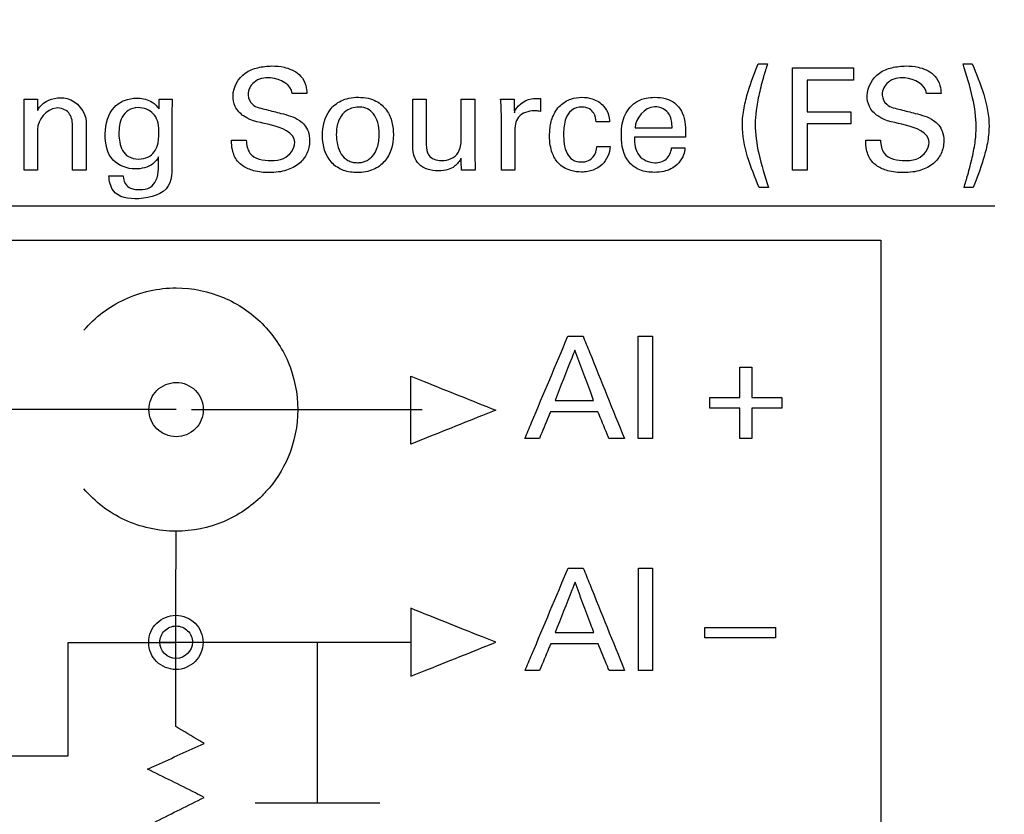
# Model space of a CAD drawing. Header units: inches. Extents: x 0 to 34, y 0 to 22.
# Tile 25 of 100: x 10.563 to 11.189, y 11.102 to 11.607. Entities that reach past the tile are written whole.
import ezdxf

# ---------------------------------------------------------------- set-up
doc = ezdxf.new("R2010")
doc.units = ezdxf.units.IN
doc.header["$LTSCALE"] = 1.87
doc.header["$MEASUREMENT"] = 0
doc.layers.get('0').update_dxf_attribs({"linetype": 'CONTINUOUS'})
doc.layers.add('DATUMCURVES', color=7, linetype='CONTINUOUS')
doc.layers.add('DIMENSIONS', color=7, linetype='CONTINUOUS')
doc.styles.get("Standard").update_dxf_attribs({"font": 'txt', "width": 0.8})
doc.dimstyles.new('DIMSTYLE_1', dxfattribs={"dimtxt": 0.125, "dimasz": 0.18, "dimexe": 0.18, "dimexo": 0.0625, "dimgap": 0.09, "dimtad": 0, "dimtih": 1, "dimtoh": 1, "dimdec": 3, "dimzin": 4, "dimdsep": 46, "dimtxsty": 'STANDARD', "dimblk": '_FILLED', "dimblk1": '_FILLED', "dimblk2": '_FILLED', "dimcen": 0.09, "dimadec": 0, "dimazin": 0, "dimtp": 0.001, "dimtm": 0.001, "dimtfac": 1, "dimtdec": 3, "dimtofl": 0, "dimtmove": 0, "dimatfit": 3, "dimldrblk": '_FILLED', "dimfxl": 1, "dimtolj": 1, "dimtzin": 4, "dimarcsym": 0})

# ---------------------------------------------------------------- blocks, each defined once
blk = doc.blocks.new('_FILLED')
at = {"color": 0, "linetype": 'BYBLOCK'}
blk.add_solid([(0, 0), (-1, 0.1736), (-1, -0.1736)], dxfattribs=at)
blk = doc.blocks.new('*D15')
at = {"layer": 'DIMENSIONS', "color": 2, "linetype": 'CONTINUOUS'}
for p, q in [((10.42907, 12.52233), (10.42907, 8.13273)), ((9.32407, 8.94683), (9.32407, 8.13273)), ((9.32407, 8.25773), (8.78273, 8.25773)), ((10.42907, 8.25773), (10.78907, 8.25773))]:
    blk.add_line(p, q, dxfattribs=at)
at = {"layer": 'DIMENSIONS', "color": 2, "linetype": 'CONTINUOUS', "xscale": 0.18, "yscale": 0.18, "zscale": 0.18}
blk.add_blockref('_FILLED', (9.32407, 8.25773), dxfattribs=at)
at = {"layer": 'DIMENSIONS', "color": 2, "linetype": 'CONTINUOUS', "xscale": 0.18, "yscale": 0.18, "zscale": 0.18, "rotation": 180}
blk.add_blockref('_FILLED', (10.42907, 8.25773), dxfattribs=at)
at = {"layer": 'DIMENSIONS', "color": 2, "linetype": 'CONTINUOUS', "width": 0.8}
for s, p in [('[', (8.02023, 8.19523)), (']', (8.62023, 8.19523)), ('6X ', (7.09523, 8.19523)), ('1.105', (7.39523, 8.19523)), ('28.07', (8.12023, 8.19523))]:
    blk.add_text(s, height=0.125, dxfattribs=at).set_placement(p)
blk = doc.blocks.new('*D16')
at = {"layer": 'DIMENSIONS', "color": 2, "linetype": 'CONTINUOUS'}
for p, q in [((10.42907, 12.52233), (10.42907, 7.82599)), ((11.30407, 12.52233), (11.30407, 7.82599)), ((10.42907, 7.95099), (10.02994, 7.95099)), ((11.30407, 7.95099), (11.66407, 7.95099))]:
    blk.add_line(p, q, dxfattribs=at)
at = {"layer": 'DIMENSIONS', "color": 2, "linetype": 'CONTINUOUS', "xscale": 0.18, "yscale": 0.18, "zscale": 0.18}
blk.add_blockref('_FILLED', (10.42907, 7.95099), dxfattribs=at)
at = {"layer": 'DIMENSIONS', "color": 2, "linetype": 'CONTINUOUS', "xscale": 0.18, "yscale": 0.18, "zscale": 0.18, "rotation": 180}
blk.add_blockref('_FILLED', (11.30407, 7.95099), dxfattribs=at)
at = {"layer": 'DIMENSIONS', "color": 2, "linetype": 'CONTINUOUS', "width": 0.8}
for s, p in [('[', (9.26744, 7.88849)), (']', (9.86744, 7.88849)), ('6X ', (8.44244, 7.88849)), ('.875', (8.74244, 7.88849)), ('22.23', (9.36744, 7.88849))]:
    blk.add_text(s, height=0.125, dxfattribs=at).set_placement(p)
blk = doc.blocks.new('*D17')
at = {"layer": 'DIMENSIONS', "color": 2, "linetype": 'CONTINUOUS'}
for p, q in [((11.30407, 12.52233), (11.30407, 7.57646)), ((12.17907, 12.52233), (12.17907, 7.57646)), ((11.30407, 7.70146), (10.94731, 7.70146)), ((12.17907, 7.70146), (12.53907, 7.70146))]:
    blk.add_line(p, q, dxfattribs=at)
at = {"layer": 'DIMENSIONS', "color": 2, "linetype": 'CONTINUOUS', "xscale": 0.18, "yscale": 0.18, "zscale": 0.18}
blk.add_blockref('_FILLED', (11.30407, 7.70146), dxfattribs=at)
at = {"layer": 'DIMENSIONS', "color": 2, "linetype": 'CONTINUOUS', "xscale": 0.18, "yscale": 0.18, "zscale": 0.18, "rotation": 180}
blk.add_blockref('_FILLED', (12.17907, 7.70146), dxfattribs=at)
at = {"layer": 'DIMENSIONS', "color": 2, "linetype": 'CONTINUOUS', "width": 0.8}
for s, p in [('[', (10.18481, 7.63896)), (']', (10.78481, 7.63896)), ('.875', (9.65981, 7.63896)), ('22.23', (10.28481, 7.63896)), ('4X ', (9.35981, 7.63896))]:
    blk.add_text(s, height=0.125, dxfattribs=at).set_placement(p)

msp = doc.modelspace()

# ---------------------------------------------------------------- linework, layer by layer
at = {"layer": 'DATUMCURVES', "color": 40, "linetype": 'CONTINUOUS'}
for points, knots in [([(10.72303, 11.53971, 0.8645), (10.71702, 11.54119, 0.8645), (10.7076, 11.54222, 0.8645), (10.69958, 11.55089, 0.8645), (10.69749, 11.56149, 0.8645), (10.70358, 11.57245, 0.8645), (10.71444, 11.57653, 0.8645), (10.72295, 11.57753, 0.8645), (10.72855, 11.57703, 0.8645), (10.7311, 11.57645, 0.8645)], [0, 0, 0, 0, 0.246016, 0.353999, 0.444254, 0.661946, 0.776546, 0.89716, 1, 1, 1, 1]), ([(11.03326, 11.49993, 0.8645), (11.02806, 11.51274, 0.8645), (11.02103, 11.52966, 0.8645), (11.02336, 11.55065, 0.8645), (11.02681, 11.56362, 0.8645), (11.03032, 11.57284, 0.8645), (11.03263, 11.57868, 0.8645)], [0, 0, 0, 0, 0.507768, 0.638016, 0.769219, 1, 1, 1, 1]), ([(11.03857, 11.57868, 0.8645), (11.0377, 11.57603, 0.8645), (11.0357, 11.56973, 0.8645), (11.03321, 11.5598, 0.8645), (11.03117, 11.54962, 0.8645), (11.03033, 11.53686, 0.8645), (11.03269, 11.52022, 0.8645), (11.03691, 11.50713, 0.8645), (11.03911, 11.49993, 0.8645)], [0, 0, 0, 0, 0.10368, 0.245657, 0.380902, 0.489046, 0.719966, 1, 1, 1, 1]), ([(11.12632, 11.53971, 0.8645), (11.12031, 11.54119, 0.8645), (11.11089, 11.54222, 0.8645), (11.10287, 11.55089, 0.8645), (11.10077, 11.56149, 0.8645), (11.10686, 11.57245, 0.8645), (11.11773, 11.57653, 0.8645), (11.12624, 11.57753, 0.8645), (11.13184, 11.57703, 0.8645), (11.13439, 11.57645, 0.8645)], [0, 0, 0, 0, 0.246074, 0.354038, 0.44428, 0.661947, 0.776552, 0.897203, 1, 1, 1, 1]), ([(11.1634, 11.49993, 0.8645), (11.16425, 11.50261, 0.8645), (11.16626, 11.50894, 0.8645), (11.16875, 11.51889, 0.8645), (11.17081, 11.52906, 0.8645), (11.17164, 11.54181, 0.8645), (11.16927, 11.55843, 0.8645), (11.16505, 11.57148, 0.8645), (11.16286, 11.57868, 0.8645)], [0, 0, 0, 0, 0.104643, 0.246631, 0.381507, 0.490038, 0.720066, 1, 1, 1, 1]), ([(11.16871, 11.57868, 0.8645), (11.1739, 11.5659, 0.8645), (11.18093, 11.54902, 0.8645), (11.1786, 11.52805, 0.8645), (11.17514, 11.51507, 0.8645), (11.17166, 11.5058, 0.8645), (11.16934, 11.49993, 0.8645)], [0, 0, 0, 0, 0.506665, 0.636973, 0.768124, 1, 1, 1, 1]), ([(10.7311, 11.57645, 0.8645), (10.73146, 11.57636, 0.8645), (10.73538, 11.57539, 0.8645), (10.7414, 11.5725, 0.8645), (10.74518, 11.56548, 0.8645), (10.74551, 11.56148, 0.8645), (10.74562, 11.55977, 0.8645)], [0, 0, 0, 0, 0.046301, 0.500268, 0.786026, 1, 1, 1, 1]), ([(11.0545, 11.511, 0.8645), (11.0545, 11.51438, 0.8645), (11.0545, 11.53604, 0.8645), (11.0545, 11.55771, 0.8645), (11.0545, 11.57598, 0.8645)], [0, 0, 0, 0, 0.15625, 1, 1, 1, 1]), ([(11.0545, 11.57598, 0.8645), (11.05651, 11.57598, 0.8645), (11.06941, 11.57598, 0.8645), (11.08232, 11.57598, 0.8645), (11.0932, 11.57598, 0.8645)], [0, 0, 0, 0, 0.15625, 1, 1, 1, 1]), ([(11.13439, 11.57645, 0.8645), (11.13475, 11.57636, 0.8645), (11.13868, 11.57539, 0.8645), (11.14469, 11.5725, 0.8645), (11.14847, 11.56548, 0.8645), (11.1488, 11.56148, 0.8645), (11.14891, 11.55977, 0.8645)], [0, 0, 0, 0, 0.046287, 0.500346, 0.785998, 1, 1, 1, 1]), ([(10.73626, 11.55977, 0.8645), (10.73595, 11.56539, 0.8645), (10.72424, 11.57138, 0.8645), (10.71192, 11.56861, 0.8645), (10.70806, 11.56193, 0.8645), (10.70819, 11.55886, 0.8645), (10.7082, 11.55871, 0.8645)], [0, 0, 0, 0, 0.458159, 0.755169, 0.988301, 1, 1, 1, 1]), ([(11.06368, 11.56833, 0.8645), (11.06368, 11.56728, 0.8645), (11.06368, 11.56053, 0.8645), (11.06368, 11.55378, 0.8645), (11.06368, 11.54808, 0.8645)], [0, 0, 0, 0, 0.15625, 1, 1, 1, 1]), ([(11.0932, 11.56833, 0.8645), (11.09166, 11.56833, 0.8645), (11.08182, 11.56833, 0.8645), (11.07198, 11.56833, 0.8645), (11.06368, 11.56833, 0.8645)], [0, 0, 0, 0, 0.15625, 1, 1, 1, 1]), ([(11.13955, 11.55977, 0.8645), (11.13924, 11.56539, 0.8645), (11.12752, 11.57138, 0.8645), (11.1152, 11.56861, 0.8645), (11.11134, 11.56193, 0.8645), (11.11148, 11.55886, 0.8645), (11.11149, 11.55871, 0.8645)], [0, 0, 0, 0, 0.458176, 0.755176, 0.988302, 1, 1, 1, 1]), ([(10.7082, 11.55871, 0.8645), (10.70836, 11.55651, 0.8645), (10.71106, 11.55114, 0.8645), (10.71682, 11.55025, 0.8645), (10.71988, 11.54952, 0.8645)], [0, 0, 0, 0, 0.40663, 1, 1, 1, 1]), ([(11.11149, 11.55871, 0.8645), (11.11165, 11.55651, 0.8645), (11.11435, 11.55114, 0.8645), (11.12011, 11.55025, 0.8645), (11.12317, 11.54952, 0.8645)], [0, 0, 0, 0, 0.406604, 1, 1, 1, 1]), ([(10.57435, 11.5489, 0.8645), (10.57473, 11.54961, 0.8645), (10.57751, 11.55457, 0.8645), (10.58398, 11.55707, 0.8645), (10.58884, 11.55707, 0.8645)], [0, 0, 0, 0, 0.142055, 1, 1, 1, 1]), ([(10.58884, 11.55707, 0.8645), (10.59027, 11.55707, 0.8645), (10.59811, 11.55656, 0.8645), (10.60523, 11.5481, 0.8645), (10.60523, 11.54169, 0.8645)], [0, 0, 0, 0, 0.182624, 1, 1, 1, 1]), ([(10.63636, 11.51181, 0.8645), (10.63138, 11.51181, 0.8645), (10.61957, 11.51616, 0.8645), (10.61596, 11.53437, 0.8645), (10.61975, 11.54953, 0.8645), (10.62956, 11.55597, 0.8645), (10.63499, 11.55684, 0.8645), (10.63794, 11.5568, 0.8645), (10.63819, 11.55679, 0.8645)], [0, 0, 0, 0, 0.223632, 0.484602, 0.755628, 0.870328, 0.98913, 1, 1, 1, 1]), ([(10.63819, 11.55679, 0.8645), (10.64141, 11.5567, 0.8645), (10.64679, 11.55553, 0.8645), (10.65042, 11.55159, 0.8645), (10.65167, 11.54997, 0.8645)], [0, 0, 0, 0, 0.605996, 1, 1, 1, 1]), ([(10.77671, 11.50949, 0.8645), (10.77361, 11.5096, 0.8645), (10.76715, 11.51093, 0.8645), (10.75833, 11.51759, 0.8645), (10.75398, 11.5314, 0.8645), (10.75743, 11.54776, 0.8645), (10.76682, 11.55567, 0.8645), (10.77386, 11.55741, 0.8645), (10.77847, 11.55735, 0.8645)], [0, 0, 0, 0, 0.12381, 0.261376, 0.536509, 0.768255, 0.884127, 1, 1, 1, 1]), ([(10.77847, 11.55735, 0.8645), (10.78048, 11.55732, 0.8645), (10.78493, 11.55691, 0.8645), (10.79132, 11.55449, 0.8645), (10.79691, 11.54932, 0.8645), (10.80009, 11.54155, 0.8645), (10.80132, 11.52869, 0.8645), (10.79773, 11.51808, 0.8645), (10.78844, 11.51082, 0.8645), (10.78097, 11.5094, 0.8645), (10.77706, 11.50947, 0.8645), (10.77671, 11.50949, 0.8645)], [0, 0, 0, 0, 0.051377, 0.102754, 0.205508, 0.308261, 0.411015, 0.698532, 0.842291, 0.98605, 1, 1, 1, 1]), ([(10.81294, 11.52585, 0.8645), (10.81294, 11.52743, 0.8645), (10.81294, 11.53754, 0.8645), (10.81294, 11.54765, 0.8645), (10.81294, 11.55618, 0.8645)], [0, 0, 0, 0, 0.15625, 1, 1, 1, 1]), ([(10.82158, 11.55618, 0.8645), (10.82158, 11.55467, 0.8645), (10.82158, 11.54498, 0.8645), (10.82158, 11.53529, 0.8645), (10.82158, 11.52711, 0.8645)], [0, 0, 0, 0, 0.15625, 1, 1, 1, 1]), ([(10.84372, 11.53063, 0.8645), (10.84372, 11.53196, 0.8645), (10.84372, 11.54047, 0.8645), (10.84372, 11.54899, 0.8645), (10.84372, 11.55618, 0.8645)], [0, 0, 0, 0, 0.15625, 1, 1, 1, 1]), ([(10.85245, 11.55618, 0.8645), (10.85245, 11.55427, 0.8645), (10.85245, 11.54203, 0.8645), (10.85245, 11.52979, 0.8645), (10.85245, 11.51946, 0.8645)], [0, 0, 0, 0, 0.15625, 1, 1, 1, 1]), ([(10.87756, 11.54744, 0.8645), (10.87872, 11.55197, 0.8645), (10.88571, 11.55692, 0.8645), (10.89226, 11.55666, 0.8645), (10.89421, 11.55654, 0.8645)], [0, 0, 0, 0, 0.70506, 1, 1, 1, 1]), ([(10.90015, 11.53695, 0.8645), (10.9004, 11.5396, 0.8645), (10.90155, 11.54519, 0.8645), (10.90608, 11.55241, 0.8645), (10.91315, 11.55657, 0.8645), (10.92031, 11.55767, 0.8645), (10.9278, 11.55671, 0.8645), (10.9343, 11.55281, 0.8645), (10.93761, 11.54687, 0.8645), (10.93802, 11.54322, 0.8645), (10.93813, 11.54169, 0.8645)], [0, 0, 0, 0, 0.136985, 0.29204, 0.425478, 0.548004, 0.661155, 0.811401, 0.92086, 1, 1, 1, 1]), ([(10.9456, 11.53278, 0.8645), (10.9456, 11.53686, 0.8645), (10.94618, 11.54501, 0.8645), (10.95286, 11.55396, 0.8645), (10.96067, 11.55702, 0.8645), (10.96722, 11.55752, 0.8645), (10.97314, 11.55696, 0.8645), (10.97982, 11.55427, 0.8645), (10.98647, 11.54592, 0.8645), (10.98659, 11.53725, 0.8645), (10.98646, 11.53206, 0.8645)], [0, 0, 0, 0, 0.166518, 0.324123, 0.424288, 0.499784, 0.591097, 0.664667, 0.788298, 1, 1, 1, 1]), ([(10.56589, 11.511, 0.8645), (10.56589, 11.51308, 0.8645), (10.56589, 11.5264, 0.8645), (10.56589, 11.53972, 0.8645), (10.56589, 11.55096, 0.8645)], [0, 0, 0, 0, 0.15625, 1, 1, 1, 1]), ([(10.59658, 11.53971, 0.8645), (10.59658, 11.54241, 0.8645), (10.59524, 11.54852, 0.8645), (10.58256, 11.55323, 0.8645), (10.57435, 11.54299, 0.8645), (10.57435, 11.53701, 0.8645)], [0, 0, 0, 0, 0.234282, 0.482147, 1, 1, 1, 1]), ([(10.65148, 11.53558, 0.8645), (10.65148, 11.54125, 0.8645), (10.64958, 11.54607, 0.8645), (10.64401, 11.55002, 0.8645), (10.63453, 11.55181, 0.8645), (10.62662, 11.5452, 0.8645), (10.62609, 11.53746, 0.8645), (10.62611, 11.53422, 0.8645)], [0, 0, 0, 0, 0.207032, 0.312328, 0.417624, 0.708812, 1, 1, 1, 1]), ([(10.65976, 11.54799, 0.8645), (10.65976, 11.54652, 0.8645), (10.65973, 11.5371, 0.8645), (10.6597, 11.52768, 0.8645), (10.65968, 11.51974, 0.8645)], [0, 0, 0, 0, 0.15625, 1, 1, 1, 1]), ([(10.71988, 11.54952, 0.8645), (10.72297, 11.54873, 0.8645), (10.73005, 11.54691, 0.8645), (10.73738, 11.545, 0.8645), (10.74085, 11.54268, 0.8645)], [0, 0, 0, 0, 0.433505, 1, 1, 1, 1]), ([(10.77913, 11.55113, 0.8645), (10.77891, 11.55114, 0.8645), (10.77586, 11.55114, 0.8645), (10.77051, 11.5498, 0.8645), (10.76543, 11.54296, 0.8645), (10.7636, 11.53287, 0.8645), (10.76585, 11.52223, 0.8645), (10.77068, 11.51748, 0.8645), (10.77408, 11.51621, 0.8645), (10.77608, 11.51583, 0.8645), (10.77753, 11.51578, 0.8645), (10.77793, 11.51577, 0.8645)], [0, 0, 0, 0, 0.02277, 0.317633, 0.465064, 0.612496, 0.806248, 0.903124, 0.951562, 0.975781, 1, 1, 1, 1]), ([(10.77793, 11.51577, 0.8645), (10.77847, 11.51576, 0.8645), (10.77838, 11.51579, 0.8645), (10.77943, 11.51584, 0.8645), (10.7807, 11.51604, 0.8645), (10.78281, 11.51663, 0.8645), (10.7851, 11.51787, 0.8645), (10.78793, 11.52026, 0.8645), (10.7907, 11.52476, 0.8645), (10.792, 11.53334, 0.8645), (10.79097, 11.54183, 0.8645), (10.7874, 11.54864, 0.8645), (10.783, 11.55105, 0.8645), (10.77913, 11.55113, 0.8645)], [0, 0, 0, 0, 0.017299, 0.034597, 0.069194, 0.138388, 0.207582, 0.276777, 0.415165, 0.553553, 0.668181, 0.78281, 1, 1, 1, 1]), ([(10.86928, 11.511, 0.8645), (10.86928, 11.51287, 0.8645), (10.86928, 11.52487, 0.8645), (10.86928, 11.53687, 0.8645), (10.86928, 11.547, 0.8645)], [0, 0, 0, 0, 0.15625, 1, 1, 1, 1]), ([(10.89016, 11.54871, 0.8645), (10.88661, 11.54871, 0.8645), (10.87854, 11.54632, 0.8645), (10.87783, 11.53838, 0.8645), (10.87783, 11.53503, 0.8645)], [0, 0, 0, 0, 0.515399, 1, 1, 1, 1]), ([(10.89421, 11.54826, 0.8645), (10.8937, 11.54846, 0.8645), (10.89234, 11.54872, 0.8645), (10.89097, 11.54871, 0.8645), (10.89016, 11.54871, 0.8645)], [0, 0, 0, 0, 0.406167, 1, 1, 1, 1]), ([(10.92958, 11.54169, 0.8645), (10.92942, 11.54358, 0.8645), (10.9288, 11.54685, 0.8645), (10.92531, 11.55056, 0.8645), (10.91986, 11.55161, 0.8645), (10.91353, 11.54983, 0.8645), (10.90928, 11.54287, 0.8645), (10.90888, 11.53742, 0.8645), (10.90888, 11.53413, 0.8645)], [0, 0, 0, 0, 0.151241, 0.253275, 0.385611, 0.574378, 0.737117, 1, 1, 1, 1]), ([(10.97782, 11.538, 0.8645), (10.97788, 11.54082, 0.8645), (10.97737, 11.54772, 0.8645), (10.96385, 11.55511, 0.8645), (10.95444, 11.54405, 0.8645), (10.95433, 11.538, 0.8645)], [0, 0, 0, 0, 0.225757, 0.514258, 1, 1, 1, 1]), ([(11.06368, 11.54808, 0.8645), (11.06513, 11.54808, 0.8645), (11.0744, 11.54808, 0.8645), (11.08367, 11.54808, 0.8645), (11.09149, 11.54808, 0.8645)], [0, 0, 0, 0, 0.15625, 1, 1, 1, 1]), ([(11.12317, 11.54952, 0.8645), (11.12626, 11.54873, 0.8645), (11.13334, 11.54691, 0.8645), (11.14067, 11.545, 0.8645), (11.14414, 11.54268, 0.8645)], [0, 0, 0, 0, 0.433631, 1, 1, 1, 1]), ([(10.59658, 11.511, 0.8645), (10.59658, 11.51249, 0.8645), (10.59658, 11.52207, 0.8645), (10.59658, 11.53164, 0.8645), (10.59658, 11.53971, 0.8645)], [0, 0, 0, 0, 0.15625, 1, 1, 1, 1]), ([(10.60523, 11.54169, 0.8645), (10.60523, 11.54009, 0.8645), (10.60523, 11.52986, 0.8645), (10.60523, 11.51963, 0.8645), (10.60523, 11.511, 0.8645)], [0, 0, 0, 0, 0.15625, 1, 1, 1, 1]), ([(10.74085, 11.54268, 0.8645), (10.74332, 11.54106, 0.8645), (10.74668, 11.53679, 0.8645), (10.74752, 11.53034, 0.8645), (10.74707, 11.52556, 0.8645), (10.7454, 11.52034, 0.8645), (10.7409, 11.51454, 0.8645), (10.734, 11.51112, 0.8645), (10.72738, 11.50969, 0.8645), (10.72028, 11.50928, 0.8645), (10.71259, 11.50997, 0.8645), (10.70705, 11.51233, 0.8645), (10.70506, 11.51367, 0.8645)], [0, 0, 0, 0, 0.128995, 0.217554, 0.278595, 0.337395, 0.45501, 0.587331, 0.664064, 0.749813, 0.896493, 1, 1, 1, 1]), ([(11.06368, 11.54051, 0.8645), (11.06368, 11.53898, 0.8645), (11.06368, 11.52914, 0.8645), (11.06368, 11.5193, 0.8645), (11.06368, 11.511, 0.8645)], [0, 0, 0, 0, 0.15625, 1, 1, 1, 1]), ([(11.09149, 11.54051, 0.8645), (11.09004, 11.54051, 0.8645), (11.08077, 11.54051, 0.8645), (11.0715, 11.54051, 0.8645), (11.06368, 11.54051, 0.8645)], [0, 0, 0, 0, 0.15625, 1, 1, 1, 1]), ([(11.14414, 11.54268, 0.8645), (11.14661, 11.54106, 0.8645), (11.14996, 11.53679, 0.8645), (11.15081, 11.53034, 0.8645), (11.15036, 11.52556, 0.8645), (11.14869, 11.52034, 0.8645), (11.14419, 11.51454, 0.8645), (11.13729, 11.51112, 0.8645), (11.13067, 11.50969, 0.8645), (11.12357, 11.50928, 0.8645), (11.11588, 11.50997, 0.8645), (11.11034, 11.51233, 0.8645), (11.10834, 11.51367, 0.8645)], [0, 0, 0, 0, 0.128995, 0.217553, 0.278594, 0.33739, 0.454989, 0.587301, 0.664042, 0.749813, 0.896472, 1, 1, 1, 1]), ([(10.57435, 11.53701, 0.8645), (10.57435, 11.53566, 0.8645), (10.57435, 11.52699, 0.8645), (10.57435, 11.51832, 0.8645), (10.57435, 11.511, 0.8645)], [0, 0, 0, 0, 0.15625, 1, 1, 1, 1]), ([(10.62611, 11.53422, 0.8645), (10.62612, 11.53227, 0.8645), (10.62635, 11.52884, 0.8645), (10.62815, 11.52332, 0.8645), (10.63165, 11.51925, 0.8645), (10.63843, 11.5176, 0.8645), (10.64506, 11.51902, 0.8645), (10.64739, 11.52126, 0.8645), (10.64842, 11.52261, 0.8645)], [0, 0, 0, 0, 0.169095, 0.33819, 0.507285, 0.67638, 0.83819, 1, 1, 1, 1]), ([(10.87783, 11.53503, 0.8645), (10.87783, 11.53378, 0.8645), (10.87783, 11.52577, 0.8645), (10.87783, 11.51776, 0.8645), (10.87783, 11.511, 0.8645)], [0, 0, 0, 0, 0.15625, 1, 1, 1, 1]), ([(10.93849, 11.52603, 0.8645), (10.93823, 11.52186, 0.8645), (10.9354, 11.51527, 0.8645), (10.92871, 11.51127, 0.8645), (10.9241, 11.51003, 0.8645), (10.91926, 11.50966, 0.8645), (10.9125, 11.51053, 0.8645), (10.90527, 11.51464, 0.8645), (10.90168, 11.52116, 0.8645), (10.9002, 11.52716, 0.8645), (10.89989, 11.5322, 0.8645), (10.90003, 11.53562, 0.8645), (10.90015, 11.53695, 0.8645)], [0, 0, 0, 0, 0.19109, 0.292323, 0.348021, 0.408824, 0.513451, 0.657471, 0.769259, 0.844366, 0.939394, 1, 1, 1, 1]), ([(10.90888, 11.53413, 0.8645), (10.90888, 11.52992, 0.8645), (10.90923, 11.52362, 0.8645), (10.91436, 11.51708, 0.8645), (10.91977, 11.51588, 0.8645), (10.92456, 11.51669, 0.8645), (10.92876, 11.51995, 0.8645), (10.92985, 11.52372, 0.8645), (10.92994, 11.52603, 0.8645)], [0, 0, 0, 0, 0.323658, 0.458647, 0.606067, 0.724834, 0.822161, 1, 1, 1, 1]), ([(10.95433, 11.538, 0.8645), (10.95556, 11.538, 0.8645), (10.96338, 11.538, 0.8645), (10.97121, 11.538, 0.8645), (10.97782, 11.538, 0.8645)], [0, 0, 0, 0, 0.15625, 1, 1, 1, 1]), ([(10.70506, 11.51367, 0.8645), (10.70372, 11.51456, 0.8645), (10.70052, 11.51737, 0.8645), (10.69797, 11.52335, 0.8645), (10.69774, 11.52799, 0.8645), (10.69774, 11.52999, 0.8645)], [0, 0, 0, 0, 0.254795, 0.678772, 1, 1, 1, 1]), ([(10.7071, 11.52999, 0.8645), (10.70721, 11.52718, 0.8645), (10.70866, 11.51881, 0.8645), (10.71804, 11.51712, 0.8645), (10.72277, 11.51712, 0.8645)], [0, 0, 0, 0, 0.373125, 1, 1, 1, 1]), ([(10.72277, 11.51712, 0.8645), (10.72549, 11.51712, 0.8645), (10.73257, 11.51752, 0.8645), (10.73797, 11.52456, 0.8645), (10.73797, 11.52873, 0.8645)], [0, 0, 0, 0, 0.395797, 1, 1, 1, 1]), ([(10.82158, 11.52711, 0.8645), (10.82158, 11.52483, 0.8645), (10.82226, 11.51898, 0.8645), (10.83237, 11.51574, 0.8645), (10.84288, 11.52025, 0.8645), (10.84372, 11.52773, 0.8645), (10.84372, 11.53063, 0.8645)], [0, 0, 0, 0, 0.189936, 0.432315, 0.759034, 1, 1, 1, 1]), ([(10.98601, 11.52513, 0.8645), (10.98584, 11.5237, 0.8645), (10.98534, 11.52024, 0.8645), (10.98235, 11.5153, 0.8645), (10.97765, 11.5118, 0.8645), (10.97218, 11.50997, 0.8645), (10.96545, 11.50937, 0.8645), (10.95751, 11.51041, 0.8645), (10.94743, 11.51732, 0.8645), (10.9456, 11.52688, 0.8645), (10.9456, 11.53278, 0.8645)], [0, 0, 0, 0, 0.069174, 0.16542, 0.267789, 0.343163, 0.439283, 0.589615, 0.717337, 1, 1, 1, 1]), ([(10.95397, 11.53206, 0.8645), (10.95389, 11.52806, 0.8645), (10.95494, 11.51938, 0.8645), (10.96569, 11.51471, 0.8645), (10.97491, 11.51714, 0.8645), (10.97726, 11.5225, 0.8645), (10.97755, 11.52513, 0.8645)], [0, 0, 0, 0, 0.312623, 0.599924, 0.793552, 1, 1, 1, 1]), ([(10.98646, 11.53206, 0.8645), (10.98477, 11.53206, 0.8645), (10.97394, 11.53206, 0.8645), (10.96311, 11.53206, 0.8645), (10.95397, 11.53206, 0.8645)], [0, 0, 0, 0, 0.15625, 1, 1, 1, 1]), ([(11.10834, 11.51367, 0.8645), (11.10701, 11.51456, 0.8645), (11.10381, 11.51737, 0.8645), (11.10126, 11.52336, 0.8645), (11.10103, 11.52799, 0.8645), (11.10103, 11.52999, 0.8645)], [0, 0, 0, 0, 0.254847, 0.678757, 1, 1, 1, 1]), ([(11.11039, 11.52999, 0.8645), (11.1105, 11.52718, 0.8645), (11.11195, 11.51881, 0.8645), (11.12132, 11.51712, 0.8645), (11.12605, 11.51712, 0.8645)], [0, 0, 0, 0, 0.373093, 1, 1, 1, 1]), ([(11.12605, 11.51712, 0.8645), (11.12878, 11.51712, 0.8645), (11.13586, 11.51752, 0.8645), (11.14126, 11.52456, 0.8645), (11.14126, 11.52873, 0.8645)], [0, 0, 0, 0, 0.39582, 1, 1, 1, 1]), ([(10.84372, 11.51874, 0.8645), (10.8427, 11.51675, 0.8645), (10.84041, 11.51352, 0.8645), (10.83501, 11.51094, 0.8645), (10.82893, 11.5103, 0.8645), (10.82235, 11.5111, 0.8645), (10.81485, 11.51546, 0.8645), (10.81294, 11.52195, 0.8645), (10.81294, 11.52585, 0.8645)], [0, 0, 0, 0, 0.157943, 0.266193, 0.411381, 0.584083, 0.725256, 1, 1, 1, 1]), ([(10.65968, 11.51974, 0.8645), (10.65968, 11.51345, 0.8645), (10.6614, 11.49779, 0.8645), (10.64012, 11.49136, 0.8645), (10.62193, 11.49419, 0.8645), (10.61991, 11.50416, 0.8645), (10.61971, 11.50749, 0.8645)], [0, 0, 0, 0, 0.284701, 0.593834, 0.849044, 1, 1, 1, 1]), ([(10.62871, 11.50749, 0.8645), (10.62887, 11.50525, 0.8645), (10.62988, 11.50143, 0.8645), (10.63466, 11.49891, 0.8645), (10.63985, 11.49847, 0.8645), (10.64612, 11.49918, 0.8645), (10.65209, 11.50709, 0.8645), (10.65121, 11.51444, 0.8645), (10.65121, 11.51946, 0.8645)], [0, 0, 0, 0, 0.156437, 0.241456, 0.357974, 0.520828, 0.650068, 1, 1, 1, 1]), ([(10.65121, 11.51946, 0.8645), (10.65041, 11.51779, 0.8645), (10.64666, 11.51303, 0.8645), (10.64031, 11.51181, 0.8645), (10.63636, 11.51181, 0.8645)], [0, 0, 0, 0, 0.319021, 1, 1, 1, 1]), ([(10.52738, 11.46647, 0.8645), (10.55775, 11.46647, 0.8645), (10.75215, 11.46647, 0.8645), (10.94655, 11.46647, 0.8645), (11.11058, 11.46647, 0.8645)], [0, 0, 0, 0, 0.15625, 1, 1, 1, 1]), ([(11.11058, 11.46647, 0.8645), (11.11058, 11.42777, 0.8645), (11.11058, 11.18007, 0.8645), (11.11058, 10.93238, 0.8645), (11.11058, 10.72339, 0.8645)], [0, 0, 0, 0, 0.15625, 1, 1, 1, 1]), ([(10.60388, 11.40933, 0.8645), (10.61098, 11.41755, 0.8645), (10.62842, 11.43097, 0.8645), (10.66149, 11.43857, 0.8645), (10.69367, 11.43182, 0.8645), (10.71848, 11.41477, 0.8645), (10.73551, 11.38994, 0.8645), (10.74198, 11.35878, 0.8645), (10.73572, 11.32879, 0.8645), (10.72536, 11.31295, 0.8645), (10.71941, 11.3065, 0.8645)], [0, 0, 0, 0, 0.13566, 0.27132, 0.395033, 0.518745, 0.642457, 0.766169, 0.889962, 1, 1, 1, 1]), ([(10.88424, 11.34049, 0.8645), (10.88566, 11.34388, 0.8645), (10.89478, 11.36554, 0.8645), (10.9039, 11.3872, 0.8645), (10.9116, 11.40548, 0.8645)], [0, 0, 0, 0, 0.15625, 1, 1, 1, 1]), ([(10.92123, 11.40548, 0.8645), (10.9226, 11.40209, 0.8645), (10.93136, 11.38043, 0.8645), (10.94012, 11.35877, 0.8645), (10.94751, 11.34049, 0.8645)], [0, 0, 0, 0, 0.15625, 1, 1, 1, 1]), ([(10.95633, 11.34049, 0.8645), (10.95633, 11.34388, 0.8645), (10.95633, 11.36554, 0.8645), (10.95633, 11.3872, 0.8645), (10.95633, 11.40548, 0.8645)], [0, 0, 0, 0, 0.15625, 1, 1, 1, 1]), ([(10.96533, 11.40548, 0.8645), (10.96533, 11.40209, 0.8645), (10.96533, 11.38043, 0.8645), (10.96533, 11.35877, 0.8645), (10.96533, 11.34049, 0.8645)], [0, 0, 0, 0, 0.15625, 1, 1, 1, 1]), ([(10.91601, 11.39657, 0.8645), (10.91535, 11.39491, 0.8645), (10.91115, 11.38429, 0.8645), (10.90695, 11.37367, 0.8645), (10.90341, 11.3647, 0.8645)], [0, 0, 0, 0, 0.15625, 1, 1, 1, 1]), ([(10.92798, 11.3647, 0.8645), (10.92735, 11.36636, 0.8645), (10.92336, 11.37698, 0.8645), (10.91937, 11.3876, 0.8645), (10.91601, 11.39657, 0.8645)], [0, 0, 0, 0, 0.15625, 1, 1, 1, 1]), ([(11.02095, 11.36659, 0.8645), (11.02095, 11.36759, 0.8645), (11.02095, 11.37398, 0.8645), (11.02095, 11.38037, 0.8645), (11.02095, 11.38577, 0.8645)], [0, 0, 0, 0, 0.15625, 1, 1, 1, 1]), ([(11.02851, 11.38577, 0.8645), (11.02851, 11.38477, 0.8645), (11.02851, 11.37838, 0.8645), (11.02851, 11.37198, 0.8645), (11.02851, 11.36659, 0.8645)], [0, 0, 0, 0, 0.15625, 1, 1, 1, 1]), ([(10.81171, 11.35847, 0.8645), (10.81171, 11.35959, 0.8645), (10.81171, 11.36679, 0.8645), (10.81171, 11.37399, 0.8645), (10.81171, 11.38006, 0.8645)], [0, 0, 0, 0, 0.15625, 1, 1, 1, 1]), ([(10.81171, 11.38006, 0.8645), (10.81452, 11.37893, 0.8645), (10.83252, 11.37174, 0.8645), (10.85053, 11.36454, 0.8645), (10.86572, 11.35847, 0.8645)], [0, 0, 0, 0, 0.15625, 1, 1, 1, 1]), ([(10.6452, 11.35883, 0.8645), (10.6452, 11.36359, 0.8645), (10.64894, 11.37223, 0.8645), (10.66247, 11.37799, 0.8645), (10.67601, 11.37234, 0.8645), (10.67973, 11.36333, 0.8645), (10.67973, 11.35883, 0.8645)], [0, 0, 0, 0, 0.250364, 0.500728, 0.750364, 1, 1, 1, 1]), ([(10.90341, 11.3647, 0.8645), (10.90469, 11.3647, 0.8645), (10.91288, 11.3647, 0.8645), (10.92107, 11.3647, 0.8645), (10.92798, 11.3647, 0.8645)], [0, 0, 0, 0, 0.15625, 1, 1, 1, 1]), ([(11.00178, 11.36659, 0.8645), (11.00278, 11.36659, 0.8645), (11.00917, 11.36659, 0.8645), (11.01556, 11.36659, 0.8645), (11.02095, 11.36659, 0.8645)], [0, 0, 0, 0, 0.15625, 1, 1, 1, 1]), ([(11.02851, 11.36659, 0.8645), (11.02951, 11.36659, 0.8645), (11.0359, 11.36659, 0.8645), (11.04228, 11.36659, 0.8645), (11.04768, 11.36659, 0.8645)], [0, 0, 0, 0, 0.15625, 1, 1, 1, 1]), ([(10.66248, 11.35883, 0.8645), (10.64767, 11.35884, 0.8645), (10.55294, 11.35885, 0.8645), (10.4582, 11.35887, 0.8645), (10.37827, 11.35889, 0.8645)], [0, 0, 0, 0, 0.15625, 1, 1, 1, 1]), ([(10.67973, 11.35883, 0.8645), (10.67974, 11.35432, 0.8645), (10.676, 11.34531, 0.8645), (10.66247, 11.33967, 0.8645), (10.64893, 11.34542, 0.8645), (10.6452, 11.35406, 0.8645), (10.6452, 11.35883, 0.8645)], [0, 0, 0, 0, 0.249836, 0.499672, 0.749836, 1, 1, 1, 1]), ([(10.86572, 11.35847, 0.8645), (10.8629, 11.35734, 0.8645), (10.8449, 11.35014, 0.8645), (10.8269, 11.34294, 0.8645), (10.81171, 11.33686, 0.8645)], [0, 0, 0, 0, 0.15625, 1, 1, 1, 1]), ([(10.81171, 11.33686, 0.8645), (10.81171, 11.33799, 0.8645), (10.81171, 11.34519, 0.8645), (10.81171, 11.35239, 0.8645), (10.81171, 11.35847, 0.8645)], [0, 0, 0, 0, 0.15625, 1, 1, 1, 1]), ([(11.02095, 11.35966, 0.8645), (11.01995, 11.35966, 0.8645), (11.01356, 11.35966, 0.8645), (11.00717, 11.35966, 0.8645), (11.00178, 11.35966, 0.8645)], [0, 0, 0, 0, 0.15625, 1, 1, 1, 1]), ([(11.02095, 11.34049, 0.8645), (11.02095, 11.34149, 0.8645), (11.02095, 11.34788, 0.8645), (11.02095, 11.35427, 0.8645), (11.02095, 11.35966, 0.8645)], [0, 0, 0, 0, 0.15625, 1, 1, 1, 1]), ([(11.04768, 11.35966, 0.8645), (11.04668, 11.35966, 0.8645), (11.04029, 11.35966, 0.8645), (11.0339, 11.35966, 0.8645), (11.02851, 11.35966, 0.8645)], [0, 0, 0, 0, 0.15625, 1, 1, 1, 1]), ([(11.02851, 11.35966, 0.8645), (11.02851, 11.35866, 0.8645), (11.02851, 11.35227, 0.8645), (11.02851, 11.34589, 0.8645), (11.02851, 11.34049, 0.8645)], [0, 0, 0, 0, 0.15625, 1, 1, 1, 1]), ([(10.90053, 11.35741, 0.8645), (10.90016, 11.35653, 0.8645), (10.89782, 11.35089, 0.8645), (10.89548, 11.34525, 0.8645), (10.89351, 11.34049, 0.8645)], [0, 0, 0, 0, 0.15625, 1, 1, 1, 1]), ([(10.93068, 11.35741, 0.8645), (10.92911, 11.35741, 0.8645), (10.91906, 11.35741, 0.8645), (10.90901, 11.35741, 0.8645), (10.90053, 11.35741, 0.8645)], [0, 0, 0, 0, 0.15625, 1, 1, 1, 1]), ([(10.9377, 11.34049, 0.8645), (10.93733, 11.34138, 0.8645), (10.93499, 11.34701, 0.8645), (10.93265, 11.35265, 0.8645), (10.93068, 11.35741, 0.8645)], [0, 0, 0, 0, 0.15625, 1, 1, 1, 1]), ([(10.71941, 11.3065, 0.8645), (10.71867, 11.30569, 0.8645), (10.71108, 11.29778, 0.8645), (10.6936, 11.28581, 0.8645), (10.66141, 11.27912, 0.8645), (10.62831, 11.28673, 0.8645), (10.61087, 11.30019, 0.8645), (10.60378, 11.30844, 0.8645)], [0, 0, 0, 0, 0.025805, 0.258054, 0.490302, 0.745151, 1, 1, 1, 1]), ([(10.66231, 11.21086, 0.8645), (10.66232, 11.21453, 0.8645), (10.66236, 11.23808, 0.8645), (10.6624, 11.26163, 0.8645), (10.66243, 11.28149, 0.8645)], [0, 0, 0, 0, 0.15625, 1, 1, 1, 1]), ([(10.88437, 11.19303, 0.8645), (10.8858, 11.19642, 0.8645), (10.89492, 11.21808, 0.8645), (10.90404, 11.23974, 0.8645), (10.91174, 11.25802, 0.8645)], [0, 0, 0, 0, 0.15625, 1, 1, 1, 1]), ([(10.92137, 11.25802, 0.8645), (10.92274, 11.25463, 0.8645), (10.9315, 11.23297, 0.8645), (10.94026, 11.21131, 0.8645), (10.94765, 11.19303, 0.8645)], [0, 0, 0, 0, 0.15625, 1, 1, 1, 1]), ([(10.95646, 11.19303, 0.8645), (10.95646, 11.19642, 0.8645), (10.95646, 11.21808, 0.8645), (10.95646, 11.23974, 0.8645), (10.95646, 11.25802, 0.8645)], [0, 0, 0, 0, 0.15625, 1, 1, 1, 1]), ([(10.96546, 11.25802, 0.8645), (10.96546, 11.25463, 0.8645), (10.96546, 11.23297, 0.8645), (10.96546, 11.21131, 0.8645), (10.96546, 11.19303, 0.8645)], [0, 0, 0, 0, 0.15625, 1, 1, 1, 1]), ([(10.91614, 11.2491, 0.8645), (10.91549, 11.24745, 0.8645), (10.91129, 11.23683, 0.8645), (10.90709, 11.22621, 0.8645), (10.90354, 11.21724, 0.8645)], [0, 0, 0, 0, 0.15625, 1, 1, 1, 1]), ([(10.92811, 11.21724, 0.8645), (10.92749, 11.2189, 0.8645), (10.9235, 11.22952, 0.8645), (10.91951, 11.24014, 0.8645), (10.91614, 11.2491, 0.8645)], [0, 0, 0, 0, 0.15625, 1, 1, 1, 1]), ([(10.64503, 11.21086, 0.8645), (10.64504, 11.21562, 0.8645), (10.6488, 11.22425, 0.8645), (10.66234, 11.23001, 0.8645), (10.67586, 11.22436, 0.8645), (10.67958, 11.21536, 0.8645), (10.67958, 11.21086, 0.8645)], [0, 0, 0, 0, 0.249927, 0.499854, 0.749927, 1, 1, 1, 1]), ([(10.86572, 11.21094, 0.8645), (10.8629, 11.21206, 0.8645), (10.8449, 11.21926, 0.8645), (10.8269, 11.22646, 0.8645), (10.81171, 11.23253, 0.8645)], [0, 0, 0, 0, 0.15625, 1, 1, 1, 1]), ([(10.81171, 11.23253, 0.8645), (10.81171, 11.23141, 0.8645), (10.81171, 11.22421, 0.8645), (10.81171, 11.21701, 0.8645), (10.81171, 11.21094, 0.8645)], [0, 0, 0, 0, 0.15625, 1, 1, 1, 1]), ([(10.66248, 11.20056, 0.8645), (10.65673, 11.20051, 0.8645), (10.64985, 11.20805, 0.8645), (10.6543, 11.21905, 0.8645), (10.65975, 11.22129, 0.8645), (10.66248, 11.22129, 0.8645)], [0, 0, 0, 0, 0.503625, 0.751813, 1, 1, 1, 1]), ([(10.66248, 11.22129, 0.8645), (10.66518, 11.22128, 0.8645), (10.67059, 11.21905, 0.8645), (10.67513, 11.20804, 0.8645), (10.66819, 11.20056, 0.8645), (10.66248, 11.20056, 0.8645)], [0, 0, 0, 0, 0.24818, 0.49636, 1, 1, 1, 1]), ([(10.99858, 11.22031, 0.8645), (11.00093, 11.22031, 0.8645), (11.01593, 11.22031, 0.8645), (11.03093, 11.22031, 0.8645), (11.04359, 11.22031, 0.8645)], [0, 0, 0, 0, 0.15625, 1, 1, 1, 1]), ([(10.90354, 11.21724, 0.8645), (10.90482, 11.21724, 0.8645), (10.91301, 11.21724, 0.8645), (10.9212, 11.21724, 0.8645), (10.92811, 11.21724, 0.8645)], [0, 0, 0, 0, 0.15625, 1, 1, 1, 1]), ([(10.59392, 11.13885, 0.8645), (10.59392, 11.1426, 0.8645), (10.59392, 11.1666, 0.8645), (10.59392, 11.1906, 0.8645), (10.59392, 11.21086, 0.8645)], [0, 0, 0, 0, 0.15625, 1, 1, 1, 1]), ([(10.59392, 11.21086, 0.8645), (10.59748, 11.21086, 0.8645), (10.62028, 11.21086, 0.8645), (10.64308, 11.21086, 0.8645), (10.66231, 11.21086, 0.8645)], [0, 0, 0, 0, 0.15625, 1, 1, 1, 1]), ([(10.67958, 11.21086, 0.8645), (10.67957, 11.20635, 0.8645), (10.67583, 11.19735, 0.8645), (10.66231, 11.1917, 0.8645), (10.64877, 11.19746, 0.8645), (10.64503, 11.20609, 0.8645), (10.64503, 11.21086, 0.8645)], [0, 0, 0, 0, 0.249818, 0.499636, 0.749818, 1, 1, 1, 1]), ([(10.66231, 11.15734, 0.8645), (10.66231, 11.16012, 0.8645), (10.66231, 11.17796, 0.8645), (10.66231, 11.1958, 0.8645), (10.66231, 11.21086, 0.8645)], [0, 0, 0, 0, 0.15625, 1, 1, 1, 1]), ([(10.81171, 11.21094, 0.8645), (10.81171, 11.20981, 0.8645), (10.81171, 11.20261, 0.8645), (10.81171, 11.19541, 0.8645), (10.81171, 11.18933, 0.8645)], [0, 0, 0, 0, 0.15625, 1, 1, 1, 1]), ([(10.81171, 11.18933, 0.8645), (10.81452, 11.19046, 0.8645), (10.83252, 11.19766, 0.8645), (10.85053, 11.20486, 0.8645), (10.86572, 11.21094, 0.8645)], [0, 0, 0, 0, 0.15625, 1, 1, 1, 1]), ([(10.90066, 11.20995, 0.8645), (10.9003, 11.20907, 0.8645), (10.89796, 11.20343, 0.8645), (10.89562, 11.19779, 0.8645), (10.89364, 11.19303, 0.8645)], [0, 0, 0, 0, 0.15625, 1, 1, 1, 1]), ([(10.93081, 11.20995, 0.8645), (10.92924, 11.20995, 0.8645), (10.91919, 11.20995, 0.8645), (10.90914, 11.20995, 0.8645), (10.90066, 11.20995, 0.8645)], [0, 0, 0, 0, 0.15625, 1, 1, 1, 1]), ([(10.93783, 11.19303, 0.8645), (10.93747, 11.19391, 0.8645), (10.93513, 11.19955, 0.8645), (10.93279, 11.20519, 0.8645), (10.93081, 11.20995, 0.8645)], [0, 0, 0, 0, 0.15625, 1, 1, 1, 1]), ([(11.04359, 11.21383, 0.8645), (11.04124, 11.21383, 0.8645), (11.02624, 11.21383, 0.8645), (11.01124, 11.21383, 0.8645), (10.99858, 11.21383, 0.8645)], [0, 0, 0, 0, 0.15625, 1, 1, 1, 1]), ([(10.68032, 11.14655, 0.8645), (10.67938, 11.14711, 0.8645), (10.67338, 11.15071, 0.8645), (10.66738, 11.1543, 0.8645), (10.66231, 11.15734, 0.8645)], [0, 0, 0, 0, 0.15625, 1, 1, 1, 1]), ([(10.64431, 11.13036, 0.8645), (10.64618, 11.1312, 0.8645), (10.65819, 11.1366, 0.8645), (10.67019, 11.142, 0.8645), (10.68032, 11.14655, 0.8645)], [0, 0, 0, 0, 0.15625, 1, 1, 1, 1]), ([(10.37827, 11.13885, 0.8645), (10.3895, 11.13885, 0.8645), (10.46138, 11.13885, 0.8645), (10.53327, 11.13885, 0.8645), (10.59392, 11.13885, 0.8645)], [0, 0, 0, 0, 0.15625, 1, 1, 1, 1]), ([(10.68032, 11.11234, 0.8645), (10.67844, 11.11328, 0.8645), (10.66644, 11.11929, 0.8645), (10.65444, 11.12529, 0.8645), (10.64431, 11.13036, 0.8645)], [0, 0, 0, 0, 0.15625, 1, 1, 1, 1]), ([(10.64431, 11.09433, 0.8645), (10.64618, 11.09527, 0.8645), (10.65819, 11.10127, 0.8645), (10.67019, 11.10728, 0.8645), (10.68032, 11.11234, 0.8645)], [0, 0, 0, 0, 0.15625, 1, 1, 1, 1])]:
    msp.add_open_spline(points, degree=3, knots=knots, dxfattribs=at)
for points in [[(11.03263, 11.57868, 0.8645), (11.03461, 11.57868, 0.8645), (11.03659, 11.57868, 0.8645), (11.03857, 11.57868, 0.8645)], [(11.16286, 11.57868, 0.8645), (11.16481, 11.57868, 0.8645), (11.16676, 11.57868, 0.8645), (11.16871, 11.57868, 0.8645)], [(11.0932, 11.57598, 0.8645), (11.0932, 11.57343, 0.8645), (11.0932, 11.57088, 0.8645), (11.0932, 11.56833, 0.8645)], [(10.74562, 11.55977, 0.8645), (10.7425, 11.55977, 0.8645), (10.73938, 11.55977, 0.8645), (10.73626, 11.55977, 0.8645)], [(11.14891, 11.55977, 0.8645), (11.14579, 11.55977, 0.8645), (11.14267, 11.55977, 0.8645), (11.13955, 11.55977, 0.8645)], [(10.5658, 11.55618, 0.8645), (10.56862, 11.55618, 0.8645), (10.57145, 11.55618, 0.8645), (10.57427, 11.55618, 0.8645)], [(10.56589, 11.55096, 0.8645), (10.56586, 11.5527, 0.8645), (10.56583, 11.55444, 0.8645), (10.5658, 11.55618, 0.8645)], [(10.57427, 11.55618, 0.8645), (10.5743, 11.55375, 0.8645), (10.57433, 11.55132, 0.8645), (10.57435, 11.5489, 0.8645)], [(10.65167, 11.54997, 0.8645), (10.6517, 11.55204, 0.8645), (10.65172, 11.55411, 0.8645), (10.65175, 11.55618, 0.8645)], [(10.65175, 11.55618, 0.8645), (10.65448, 11.55618, 0.8645), (10.65721, 11.55618, 0.8645), (10.65994, 11.55618, 0.8645)], [(10.65994, 11.55618, 0.8645), (10.65988, 11.55345, 0.8645), (10.65982, 11.55072, 0.8645), (10.65976, 11.54799, 0.8645)], [(10.81294, 11.55618, 0.8645), (10.81582, 11.55618, 0.8645), (10.8187, 11.55618, 0.8645), (10.82158, 11.55618, 0.8645)], [(10.84372, 11.55618, 0.8645), (10.84663, 11.55618, 0.8645), (10.84954, 11.55618, 0.8645), (10.85245, 11.55618, 0.8645)], [(10.86883, 11.55618, 0.8645), (10.87168, 11.55618, 0.8645), (10.87453, 11.55618, 0.8645), (10.87738, 11.55618, 0.8645)], [(10.86928, 11.547, 0.8645), (10.86928, 11.55006, 0.8645), (10.86911, 11.55313, 0.8645), (10.86883, 11.55618, 0.8645)], [(10.87738, 11.55618, 0.8645), (10.87744, 11.55327, 0.8645), (10.8775, 11.55036, 0.8645), (10.87756, 11.54744, 0.8645)], [(10.89421, 11.55654, 0.8645), (10.89421, 11.55378, 0.8645), (10.89421, 11.55102, 0.8645), (10.89421, 11.54826, 0.8645)], [(11.09149, 11.54808, 0.8645), (11.09149, 11.54556, 0.8645), (11.09149, 11.54304, 0.8645), (11.09149, 11.54051, 0.8645)], [(10.73797, 11.52873, 0.8645), (10.73797, 11.53491, 0.8645), (10.72903, 11.53823, 0.8645), (10.72303, 11.53971, 0.8645)], [(10.93813, 11.54169, 0.8645), (10.93528, 11.54169, 0.8645), (10.93243, 11.54169, 0.8645), (10.92958, 11.54169, 0.8645)], [(11.14126, 11.52873, 0.8645), (11.14126, 11.53491, 0.8645), (11.13232, 11.53823, 0.8645), (11.12632, 11.53971, 0.8645)], [(10.64842, 11.52261, 0.8645), (10.65022, 11.52496, 0.8645), (10.65148, 11.52738, 0.8645), (10.65148, 11.53558, 0.8645)], [(10.69774, 11.52999, 0.8645), (10.70086, 11.52999, 0.8645), (10.70398, 11.52999, 0.8645), (10.7071, 11.52999, 0.8645)], [(11.10103, 11.52999, 0.8645), (11.10415, 11.52999, 0.8645), (11.10727, 11.52999, 0.8645), (11.11039, 11.52999, 0.8645)], [(10.92994, 11.52603, 0.8645), (10.93279, 11.52603, 0.8645), (10.93564, 11.52603, 0.8645), (10.93849, 11.52603, 0.8645)], [(10.97755, 11.52513, 0.8645), (10.98037, 11.52513, 0.8645), (10.98319, 11.52513, 0.8645), (10.98601, 11.52513, 0.8645)], [(10.8439, 11.511, 0.8645), (10.84384, 11.51358, 0.8645), (10.84378, 11.51616, 0.8645), (10.84372, 11.51874, 0.8645)], [(10.85245, 11.51946, 0.8645), (10.85245, 11.51664, 0.8645), (10.85262, 11.51382, 0.8645), (10.85272, 11.511, 0.8645)], [(10.57435, 11.511, 0.8645), (10.57153, 11.511, 0.8645), (10.56871, 11.511, 0.8645), (10.56589, 11.511, 0.8645)], [(10.60523, 11.511, 0.8645), (10.60235, 11.511, 0.8645), (10.59947, 11.511, 0.8645), (10.59658, 11.511, 0.8645)], [(10.85272, 11.511, 0.8645), (10.84978, 11.511, 0.8645), (10.84684, 11.511, 0.8645), (10.8439, 11.511, 0.8645)], [(10.87783, 11.511, 0.8645), (10.87498, 11.511, 0.8645), (10.87213, 11.511, 0.8645), (10.86928, 11.511, 0.8645)], [(11.06368, 11.511, 0.8645), (11.06062, 11.511, 0.8645), (11.05756, 11.511, 0.8645), (11.0545, 11.511, 0.8645)], [(10.61971, 11.50749, 0.8645), (10.62271, 11.50749, 0.8645), (10.62571, 11.50749, 0.8645), (10.62871, 11.50749, 0.8645)], [(11.03911, 11.49993, 0.8645), (11.03716, 11.49993, 0.8645), (11.03521, 11.49993, 0.8645), (11.03326, 11.49993, 0.8645)], [(11.16934, 11.49993, 0.8645), (11.16736, 11.49993, 0.8645), (11.16538, 11.49993, 0.8645), (11.1634, 11.49993, 0.8645)], [(10.31845, 11.48828, 0.8645), (10.60665, 11.48828, 0.8645), (10.89484, 11.48828, 0.8645), (11.18304, 11.48828, 0.8645)], [(10.9116, 11.40548, 0.8645), (10.91481, 11.40548, 0.8645), (10.91802, 11.40548, 0.8645), (10.92123, 11.40548, 0.8645)], [(10.95633, 11.40548, 0.8645), (10.95933, 11.40548, 0.8645), (10.96233, 11.40548, 0.8645), (10.96533, 11.40548, 0.8645)], [(11.02095, 11.38577, 0.8645), (11.02347, 11.38577, 0.8645), (11.02599, 11.38577, 0.8645), (11.02851, 11.38577, 0.8645)], [(11.00178, 11.35966, 0.8645), (11.00178, 11.36197, 0.8645), (11.00178, 11.36428, 0.8645), (11.00178, 11.36659, 0.8645)], [(11.04768, 11.36659, 0.8645), (11.04768, 11.36428, 0.8645), (11.04768, 11.36197, 0.8645), (11.04768, 11.35966, 0.8645)], [(10.81903, 11.35874, 0.8645), (10.77011, 11.35876, 0.8645), (10.72118, 11.35877, 0.8645), (10.67225, 11.35879, 0.8645)], [(10.89351, 11.34049, 0.8645), (10.89042, 11.34049, 0.8645), (10.88733, 11.34049, 0.8645), (10.88424, 11.34049, 0.8645)], [(10.94751, 11.34049, 0.8645), (10.94424, 11.34049, 0.8645), (10.94097, 11.34049, 0.8645), (10.9377, 11.34049, 0.8645)], [(10.96533, 11.34049, 0.8645), (10.96233, 11.34049, 0.8645), (10.95933, 11.34049, 0.8645), (10.95633, 11.34049, 0.8645)], [(11.02851, 11.34049, 0.8645), (11.02599, 11.34049, 0.8645), (11.02347, 11.34049, 0.8645), (11.02095, 11.34049, 0.8645)], [(10.91174, 11.25802, 0.8645), (10.91495, 11.25802, 0.8645), (10.91816, 11.25802, 0.8645), (10.92137, 11.25802, 0.8645)], [(10.95646, 11.25802, 0.8645), (10.95946, 11.25802, 0.8645), (10.96246, 11.25802, 0.8645), (10.96546, 11.25802, 0.8645)], [(10.99858, 11.21383, 0.8645), (10.99858, 11.21599, 0.8645), (10.99858, 11.21815, 0.8645), (10.99858, 11.22031, 0.8645)], [(11.04359, 11.22031, 0.8645), (11.04359, 11.21815, 0.8645), (11.04359, 11.21599, 0.8645), (11.04359, 11.21383, 0.8645)], [(10.6521, 11.21094, 0.8645), (10.7053, 11.21094, 0.8645), (10.7585, 11.21094, 0.8645), (10.81171, 11.21094, 0.8645)], [(10.75239, 11.10885, 0.8645), (10.75239, 11.14288, 0.8645), (10.75239, 11.17691, 0.8645), (10.75239, 11.21094, 0.8645)], [(10.89364, 11.19303, 0.8645), (10.89055, 11.19303, 0.8645), (10.88746, 11.19303, 0.8645), (10.88437, 11.19303, 0.8645)], [(10.94765, 11.19303, 0.8645), (10.94437, 11.19303, 0.8645), (10.9411, 11.19303, 0.8645), (10.93783, 11.19303, 0.8645)], [(10.96546, 11.19303, 0.8645), (10.96246, 11.19303, 0.8645), (10.95946, 11.19303, 0.8645), (10.95646, 11.19303, 0.8645)], [(10.71278, 11.10885, 0.8645), (10.73918, 11.10885, 0.8645), (10.76558, 11.10885, 0.8645), (10.79198, 11.10885, 0.8645)]]:
    msp.add_open_spline(points, degree=3, dxfattribs=at)

# ---------------------------------------------------------------- dimensions: what is measured, and where the dimension line sits
at = {"layer": 'DIMENSIONS', "color": 2, "linetype": 'CONTINUOUS'}
for base, p1, p2, text, picture, middle in [((9.32407, 8.25773), (10.42907, 12.52233), (9.32407, 8.94683), '6X <>', '*D15', (7.90773, 8.25773)), ((10.42907, 7.95099), (11.30407, 12.52233), (10.42907, 12.52233), '6X <>', '*D16', (9.20494, 7.95099)), ((11.30407, 7.70146), (12.17907, 12.52233), (11.30407, 12.52233), '4X <>', '*D17', (10.12231, 7.70146))]:
    dim = msp.add_linear_dim(base=base, p1=p1, p2=p2, angle=180, text=text, dimstyle='DIMSTYLE_1', dxfattribs=at)
    dim.commit()
    dim.dimension.update_dxf_attribs({"geometry": picture, "text_midpoint": middle, "dimtype": 160})

doc.saveas('drawing.dxf')
